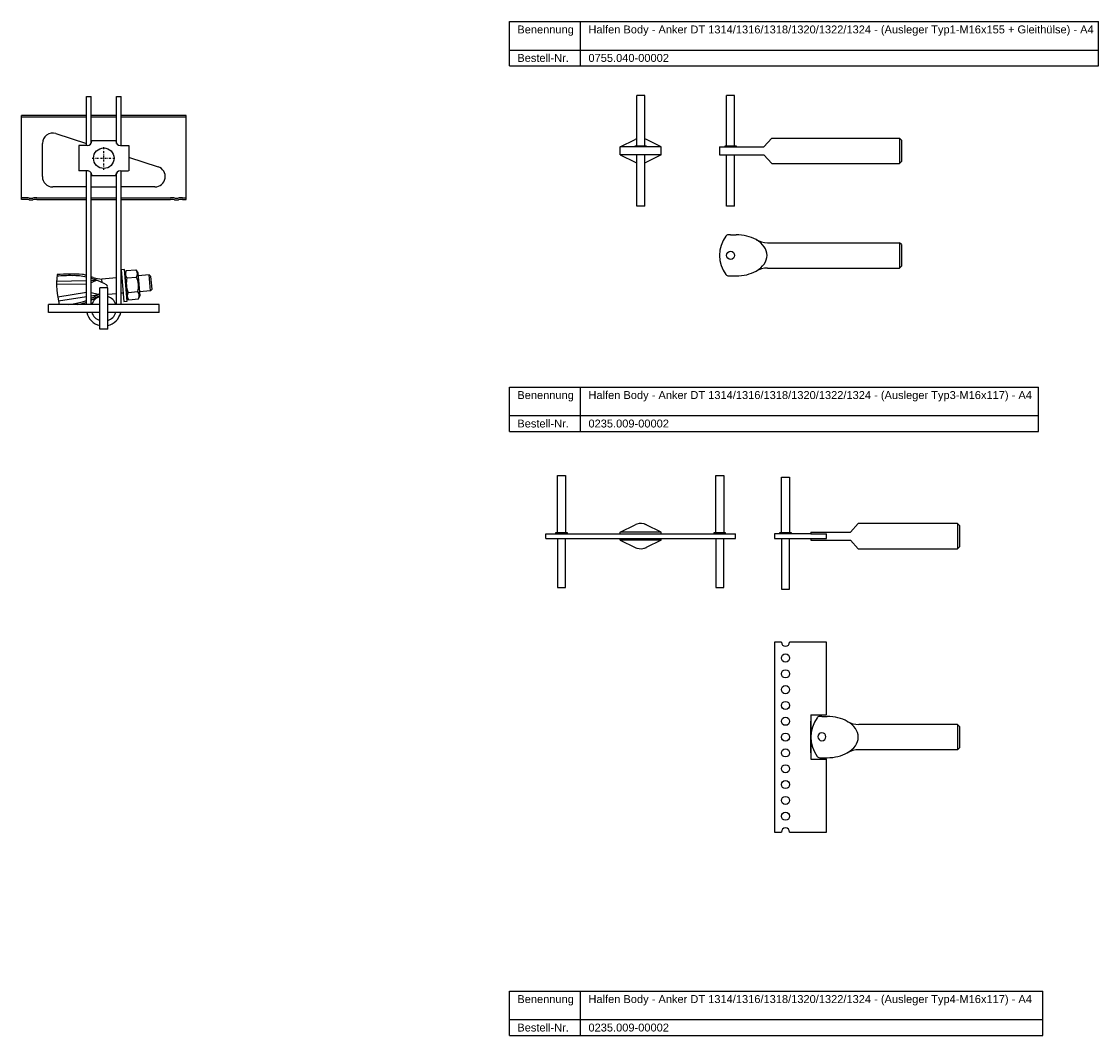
# Model space of a CAD drawing. Header units: millimetres. Extents: x 7979 to 9466, y -1122 to 170.
# Tile 4 of 4: x 8785 to 9466, y -471 to 170. Entities that reach past the tile are written whole.
import ezdxf

# ---------------------------------------------------------------- set-up
doc = ezdxf.new("R2010")
doc.units = ezdxf.units.MM
doc.header["$LTSCALE"] = 10
doc.linetypes.add('STRICHPUNKT2', pattern=[0.5, 0.25, -0.125, 0, -0.125])
doc.layers.add('HALFEN', color=2, linetype='Continuous')
doc.styles.add('ARIAL50', font='ARIAL.TTF', dxfattribs={"height": 5})

msp = doc.modelspace()

# ---------------------------------------------------------------- linework, layer by layer
at = {"layer": 'HALFEN'}
for p, q in [((9093.36, 170.28), (9465.69, 170.28)), ((9093.36, 142.28), (9093.36, 170.28)), ((9138.32, 142.28), (9138.32, 170.28)), ((9465.69, 142.28), (9465.69, 170.28)), ((9093.36, 152.28), (9465.69, 152.28)), ((9093.36, 142.28), (9465.69, 142.28)), ((8825.99, 91.9), (8825.99, 122.89)), ((8825.99, 122.89), (8828.99, 122.89)), ((8828.99, 93.23), (8828.99, 122.89)), ((8844.99, 93.24), (8844.99, 122.89)), ((8844.99, 122.89), (8847.99, 122.89)), ((8847.99, 91.88), (8847.99, 122.89)), ((9173.88, 91.73), (9173.88, 123.53)), ((9178.88, 123.53), (9173.88, 123.53)), ((9178.88, 91.73), (9178.88, 123.53)), ((9230.68, 91.73), (9230.68, 123.53)), ((9235.68, 123.53), (9230.68, 123.53)), ((9235.68, 91.73), (9235.68, 123.53)), ((8784.99, 57.89), (8784.99, 110.88)), ((8825.99, 110.88), (8784.99, 110.88)), ((8825.99, 109.88), (8784.99, 109.88)), ((8844.99, 110.88), (8828.99, 110.88)), ((8844.99, 109.88), (8828.99, 109.88)), ((8888.99, 110.88), (8847.99, 110.88)), ((8888.99, 109.88), (8847.99, 109.88)), ((8888.99, 57.89), (8888.99, 110.88)), ((8806.69, 99.44), (8825.99, 93.16)), ((9163.38, 91.03), (9172.84, 95.7)), ((9189.38, 91.03), (9179.92, 95.7)), ((9254.18, 91.03), (9259.18, 96.53)), ((9259.18, 96.53), (9339.96, 96.53)), ((9339.96, 96.53), (9339.96, 80.53)), ((9341.18, 95.31), (9339.96, 96.53)), ((9341.18, 95.31), (9341.18, 81.76)), ((8798.18, 72.25), (8798.18, 93.25)), ((8821.29, 91.91), (8821.28, 75.91)), ((8826.5, 91.9), (8821.29, 91.91)), ((8844.5, 94.89), (8829.5, 94.9)), ((8847.5, 91.88), (8852.71, 91.88)), ((8852.72, 91.88), (8852.71, 75.88)), ((9163.38, 86.03), (9163.38, 91.03)), ((9189.38, 91.03), (9163.38, 91.03)), ((9172.88, 91.03), (9172.88, 91.73)), ((9172.88, 91.73), (9179.88, 91.73)), ((9179.88, 91.73), (9179.88, 91.03)), ((9189.38, 86.03), (9189.38, 91.03)), ((9226.18, 91.03), (9254.18, 91.03)), ((9226.18, 91.03), (9226.18, 86.03)), ((9229.68, 91.03), (9229.68, 91.73)), ((9229.68, 91.73), (9236.68, 91.73)), ((9236.68, 91.73), (9236.68, 91.03)), ((8852.7, 84.48), (8871.32, 78.44)), ((9189.38, 86.03), (9163.38, 86.03)), ((9163.38, 86.03), (9172.84, 81.36)), ((9173.88, 53.53), (9173.88, 86.03)), ((9178.88, 53.53), (9178.88, 86.03)), ((9189.38, 86.03), (9179.92, 81.36)), ((9226.18, 86.03), (9254.18, 86.03)), ((9230.68, 53.53), (9230.68, 86.03)), ((9235.68, 53.53), (9235.68, 86.03)), ((9254.18, 86.03), (9259.18, 80.53)), ((9339.96, 80.53), (9341.18, 81.76)), ((8826.49, 75.9), (8821.28, 75.91)), ((8825.99, -8.61), (8825.99, 75.9)), ((8847.49, 75.88), (8852.7, 75.88)), ((8847.99, -8.61), (8847.99, 75.88)), ((9259.18, 80.53), (9339.96, 80.53)), ((8828.99, -8.61), (8828.99, 74.55)), ((8829.48, 72.9), (8844.48, 72.89)), ((8844.99, -8.61), (8844.99, 74.56)), ((8825.99, 65.75), (8804.68, 65.75)), ((8828.99, 65.75), (8844.99, 65.75)), ((8869.31, 65.75), (8847.99, 65.75)), ((8787.24, 58.89), (8784.99, 58.89)), ((8787.24, 57.89), (8784.99, 57.89)), ((8794.74, 58.89), (8825.99, 58.89)), ((8794.74, 57.89), (8825.99, 57.89)), ((8828.99, 58.89), (8844.99, 58.89)), ((8828.99, 57.89), (8844.99, 57.89)), ((8847.99, 58.89), (8879.24, 58.89)), ((8847.99, 57.89), (8879.24, 57.89)), ((8886.74, 58.89), (8888.99, 58.89)), ((8886.74, 57.89), (8888.99, 57.89)), ((9178.88, 53.53), (9173.88, 53.53)), ((9235.68, 53.53), (9230.68, 53.53)), ((9233.18, 35.48), (9236.59, 35.48)), ((9256.6, 30.48), (9339.96, 30.48)), ((9339.96, 30.48), (9339.96, 14.48)), ((9341.18, 29.25), (9339.96, 30.48)), ((9341.18, 29.25), (9341.18, 15.7)), ((9256.6, 14.48), (9339.96, 14.48)), ((9339.96, 14.48), (9341.18, 15.7)), ((8844.99, 8.27), (8835.82, 7.47)), ((8836.01, 5.31), (8835.82, 7.47)), ((8849.99, 13.48), (8847.99, 13.3)), ((8847.99, 13.3), (8849.74, -6.62)), ((8848.41, 8.57), (8847.99, 8.54)), ((8851.73, -6.45), (8849.99, 13.48)), ((8851.17, 12.82), (8850.22, 10.79)), ((8850.22, 10.79), (8851.49, -3.76)), ((8851.17, 12.82), (8857.3, 13.35)), ((8851.57, 8.21), (8857.71, 8.75)), ((8857.3, 13.35), (8858.59, 11.52)), ((8858.59, 11.52), (8859.86, -3.03)), ((8865.71, 10.09), (8858.77, 9.48)), ((8866.79, 9.18), (8865.71, 10.09)), ((8866.58, 0.12), (8865.71, 10.09)), ((8867.49, 1.21), (8866.79, 9.18)), ((9231.8, 9.48), (9236.59, 9.48)), ((8825.99, 4.18), (8807.17, 3.96)), ((8807.19, 6.25), (8825.99, 6.6)), ((8828.99, 6.66), (8832.57, 6.73)), ((8832.57, 6.73), (8828.99, 5.08)), ((8832.57, 6.73), (8828.99, 5.08)), ((8834.49, -24.11), (8834.49, 1.89)), ((8839.49, 1.89), (8834.49, 1.89)), ((8839.49, -24.11), (8839.49, 1.89)), ((8866.58, 0.12), (8859.64, -0.48)), ((8867.49, 1.21), (8866.58, 0.12)), ((8825.99, -1.04), (8807.87, -4.01)), ((8808.29, -6.27), (8825.99, -3.49)), ((8833.36, -2.33), (8828.99, -1.18)), ((8833.36, -2.33), (8828.99, -1.18)), ((8828.99, -3.02), (8833.36, -2.33)), ((8844.99, -1.76), (8839.49, -2.25)), ((8849.28, -1.39), (8847.99, -1.5)), ((8849.74, -6.62), (8851.73, -6.45)), ((8852.78, -5.59), (8851.49, -3.76)), ((8852.38, -0.99), (8858.51, -0.45)), ((8852.78, -5.59), (8858.91, -5.06)), ((8858.91, -5.06), (8859.86, -3.03)), ((8834.49, -8.61), (8801.99, -8.61)), ((8801.99, -13.61), (8801.99, -8.61)), ((8834.49, -13.61), (8801.99, -13.61)), ((8871.99, -8.61), (8839.49, -8.61)), ((8871.99, -13.61), (8839.49, -13.61)), ((8871.99, -13.61), (8871.99, -8.61)), ((8839.49, -24.11), (8834.49, -24.11)), ((9093.36, -60.82), (9427.81, -60.82)), ((9093.36, -88.82), (9093.36, -60.82)), ((9138.32, -88.82), (9138.32, -60.82)), ((9427.81, -88.82), (9427.81, -60.82)), ((9093.36, -78.82), (9427.81, -78.82)), ((9093.36, -88.82), (9427.81, -88.82)), ((9123.81, -152.77), (9123.81, -116.77)), ((9123.81, -116.77), (9128.81, -116.77)), ((9128.81, -116.77), (9128.81, -152.77)), ((9223.81, -152.77), (9223.81, -116.77)), ((9223.81, -116.77), (9228.81, -116.77)), ((9228.81, -116.77), (9228.81, -152.77)), ((9265.36, -152.77), (9265.36, -117.77)), ((9265.36, -117.77), (9270.36, -117.77)), ((9270.36, -117.77), (9270.36, -152.77)), ((9163.31, -152.47), (9172.76, -147.8)), ((9189.31, -152.47), (9179.85, -147.8)), ((9308.86, -152.47), (9313.86, -146.97)), ((9376.63, -146.97), (9313.86, -146.97)), ((9376.63, -146.97), (9376.63, -162.97)), ((9377.86, -148.2), (9376.63, -146.97)), ((9377.86, -148.2), (9377.86, -161.74)), ((9116.31, -156.47), (9116.31, -153.47)), ((9116.31, -153.47), (9236.31, -153.47)), ((9116.31, -156.47), (9236.31, -156.47)), ((9122.81, -153.47), (9122.81, -152.77)), ((9122.81, -152.77), (9129.81, -152.77)), ((9123.81, -156.47), (9123.81, -187.47)), ((9128.81, -187.47), (9128.81, -156.47)), ((9129.81, -152.77), (9129.81, -153.47)), ((9189.31, -152.47), (9163.31, -152.47)), ((9163.31, -153.47), (9163.31, -152.47)), ((9163.31, -157.47), (9163.31, -156.47)), ((9189.31, -153.47), (9189.31, -152.47)), ((9189.31, -157.47), (9189.31, -156.47)), ((9222.81, -153.47), (9222.81, -152.77)), ((9222.81, -152.77), (9229.81, -152.77)), ((9223.81, -156.47), (9223.81, -187.47)), ((9228.81, -187.47), (9228.81, -156.47)), ((9229.81, -152.77), (9229.81, -153.47)), ((9236.31, -156.47), (9236.31, -153.47)), ((9283.86, -153.47), (9260.86, -153.47)), ((9260.86, -153.47), (9260.86, -156.47)), ((9260.86, -156.47), (9283.86, -156.47)), ((9264.36, -153.47), (9264.36, -152.77)), ((9264.36, -152.77), (9271.36, -152.77)), ((9265.36, -156.47), (9265.36, -188.47)), ((9270.36, -188.47), (9270.36, -156.47)), ((9271.36, -152.77), (9271.36, -153.47)), ((9283.86, -152.47), (9308.86, -152.47)), ((9283.86, -152.47), (9283.86, -153.47)), ((9283.86, -153.47), (9293.86, -153.47)), ((9283.86, -156.47), (9283.86, -157.47)), ((9283.86, -156.47), (9293.86, -156.47)), ((9293.86, -156.47), (9293.86, -153.47)), ((9189.31, -157.47), (9163.31, -157.47)), ((9163.31, -157.47), (9172.76, -162.14)), ((9189.31, -157.47), (9179.85, -162.14)), ((9283.86, -157.47), (9308.86, -157.47)), ((9308.86, -157.47), (9313.86, -162.97)), ((9313.86, -162.97), (9376.63, -162.97)), ((9372.51, -162.97), (9376.63, -162.97)), ((9376.63, -162.97), (9377.86, -161.74)), ((9123.81, -187.47), (9128.81, -187.47)), ((9223.81, -187.47), (9228.81, -187.47)), ((9265.36, -188.47), (9270.36, -188.47)), ((9265.31, -222.03), (9260.86, -222.03)), ((9260.86, -222.03), (9260.86, -342.03)), ((9293.86, -222.03), (9270.41, -222.03)), ((9293.86, -268.03), (9293.86, -222.03)), ((9283.86, -268.03), (9283.86, -296.03)), ((9283.86, -268.03), (9293.86, -268.03)), ((9283.86, -269.03), (9283.86, -279.48)), ((9283.86, -292.03), (9283.86, -272.03)), ((9290.86, -269.03), (9294.26, -269.03)), ((9376.63, -274.03), (9314.27, -274.03)), ((9376.63, -274.03), (9376.63, -290.03)), ((9377.86, -275.26), (9376.63, -274.03)), ((9377.86, -275.26), (9377.86, -288.8)), ((9283.86, -284.58), (9283.86, -295.03)), ((9376.63, -290.03), (9314.27, -290.03)), ((9376.63, -290.03), (9377.86, -288.8)), ((9283.86, -296.03), (9293.86, -296.03)), ((9289.47, -295.03), (9294.26, -295.03)), ((9293.86, -342.03), (9293.86, -296.03)), ((9260.86, -342.03), (9265.31, -342.03)), ((9270.41, -342.03), (9293.86, -342.03)), ((9093.36, -442.62), (9430.6, -442.62)), ((9093.36, -470.62), (9093.36, -442.62)), ((9138.32, -470.62), (9138.32, -442.62)), ((9430.6, -470.62), (9430.6, -442.62)), ((9093.36, -460.62), (9430.6, -460.62)), ((9093.36, -470.62), (9430.6, -470.62))]:
    msp.add_line(p, q, dxfattribs=at)
at = {"layer": 'HALFEN', "color": 1, "linetype": 'STRICHPUNKT2', "ltscale": 0.5}
for p, q in [((8836.99, 76.64), (8836.99, 91.14)), ((8829.74, 83.89), (8844.24, 83.89))]:
    msp.add_line(p, q, dxfattribs=at)
at = {"layer": 'HALFEN'}
for centre, radius in [((8836.99, 83.89), 6.5), ((9233.18, 22.48), 2.55), ((9267.86, -232.03), 2.55), ((9267.86, -242.03), 2.55), ((9267.86, -252.03), 2.55), ((9267.86, -262.03), 2.55), ((9267.86, -272.03), 2.55), ((9267.86, -282.03), 2.55), ((9267.86, -292.03), 2.55), ((9267.86, -302.03), 2.55), ((9267.86, -312.03), 2.55), ((9267.86, -322.03), 2.55), ((9267.86, -332.03), 2.55)]:
    msp.add_circle(centre, radius, dxfattribs=at)
for centre, radius, start, end in [((8804.68, 93.25), 6.5, 72, 180), ((9176.38, 88.53), 8, 108.20996, 116.2938), ((9176.38, 88.53), 8, 63.7062, 71.79004), ((8826.5, 94.9), 3, 269.95559, 359.95559), ((8847.5, 94.88), 3, 179.95559, 269.95559), ((8826.48, 72.9), 3, 359.95559, 89.95559), ((8847.48, 72.88), 3, 89.95559, 179.95559), ((8869.31, 72.25), 6.5, 270, 72), ((9176.38, 88.53), 8, 243.7062, 251.79004), ((9176.38, 88.53), 8, 288.20996, 296.2938), ((8804.68, 72.25), 6.5, 180, 270), ((8787.24, 42.89), 16, 80.36636, 90), ((8787.24, 42.89), 15, 80.36636, 90), ((8790.99, 64.98), 7.41, 260.36636, 279.63364), ((8790.99, 64.98), 6.41, 260.36636, 279.63364), ((8794.74, 42.89), 16, 90, 99.63364), ((8794.74, 42.89), 15, 90, 99.63364), ((8879.24, 42.89), 16, 80.36636, 90), ((8879.24, 42.89), 15, 80.36636, 90), ((8882.99, 64.98), 7.41, 260.36636, 279.63364), ((8882.99, 64.98), 6.41, 260.36636, 279.63364), ((8886.74, 42.89), 16, 90, 99.63364), ((8886.74, 42.89), 15, 90, 99.63364), ((9246.74, 22.48), 20.55, 143.64928, 216.35854), ((9231.8, 33.47), 2, 91.33538, 143.64928), ((9232.53, 2.1), 33.38, 88.87071, 91.33538), ((9256.6, 45.48), 15, 240.67836, 270), ((9256.6, -0.52), 15, 90, 119.32164), ((8860.2, 4.58), 53.03, 173.82027, 194.3997), ((8815.14, -77.15), 86.81, 88.64672, 95.12899), ((8816.26, -94.5), 105.15, 86.04137, 94.79234), ((8818.01, -26.11), 35.76, 77.09525, 91.31141), ((8817.97, -22.2), 33.07, 75.95927, 80.34246), ((8817.97, -22.2), 33.07, 75.95927, 80.34246), ((8817.97, -22.2), 33.07, 68.09069, 70.52951), ((8817.97, -22.2), 33.07, 68.09069, 70.52951), ((8818.01, -26.11), 35.76, 69.02091, 72.10841), ((8837.52, 32.23), 24.81, 253.11296, 266.23113), ((8823.95, -17.78), 25.98, 69.87312, 74.68904), ((8823.95, -17.78), 25.98, 69.87312, 74.68904), ((8854.73, 10.81), 4.08, 159.43847, 219.43847), ((8866.47, 4.88), 15.27, 167.38303, 202.61697), ((8854.15, 10.76), 4.08, 330.56153, 30.56153), ((8843.62, 2.88), 15.27, 347.38303, 22.61697), ((9231.8, 11.48), 2, 216.35854, 270), ((8824.93, -16.75), 24.69, 56.39419, 71.18568), ((8837.89, 2.64), 1.36, 4.51801, 58.84061), ((8837.89, 2.62), 1.36, 327.8437, 5.48199), ((8813.32, 27.48), 35.76, 278.68859, 290.75985), ((8813.32, 27.48), 35.76, 278.68859, 290.75985), ((8813.32, 27.48), 35.76, 295.99787, 300.97909), ((8813.32, 27.48), 35.76, 295.99787, 300.97909), ((8813.96, 23.62), 33.07, 297.03435, 301.90931), ((8813.96, 23.62), 33.07, 297.03435, 301.90931), ((8836.99, -11.11), 8, 108.20996, 161.79004), ((8842.66, -26.59), 24.81, 109.22537, 116.88704), ((8820.62, 20.31), 25.98, 295.31096, 300.12688), ((8820.62, 20.31), 25.98, 295.31096, 300.12688), ((8821.76, 19.47), 24.69, 298.81432, 301.05233), ((8836.99, -11.11), 8, 18.20996, 71.79004), ((8855.93, -3), 4.08, 150.56153, 210.56153), ((8855.36, -3.05), 4.08, 339.43847, 39.43847), ((8801.63, 77.24), 86.81, 278.52948, 281.35328), ((8799.72, 94.52), 105.15, 281.25753, 283.95863), ((8813.96, 23.62), 33.07, 289.65754, 291.33467), ((8813.96, 23.62), 33.07, 289.65754, 291.33467), ((8836.99, -11.11), 11, 193.13656, 256.86344), ((8836.99, -11.11), 8, 198.20996, 251.79004), ((8836.99, -11.11), 8, 198.20996, 251.79004), ((8836.99, -11.11), 8, 288.20996, 341.79004), ((8836.99, -11.11), 11, 283.13656, 346.86344), ((8836.99, -11.11), 8, 288.20996, 341.79004), ((9176.31, -154.97), 8, 108.19938, 116.2938), ((9176.31, -154.97), 8, 62.99215, 108.20996), ((9176.31, -154.97), 8, 63.7062, 71.77947), ((9176.31, -154.97), 8, 243.7062, 251.80062), ((9176.31, -154.97), 8, 251.79004, 297.00785), ((9176.31, -154.97), 8, 288.22053, 296.2938), ((9267.86, -222.03), 2.55, 180, 0), ((9304.41, -282.03), 20.55, 143.64928, 216.35854), ((9289.47, -271.03), 2, 91.33538, 143.64928), ((9290.2, -302.4), 33.38, 88.87071, 91.33538), ((9314.28, -259.01), 15.02, 240.68895, 269.96471), ((9290.86, -281.8), 2.55, 90, 270), ((9290.86, -281.8), 2.55, 270, 90), ((9314.28, -305.05), 15.02, 90.03529, 119.31105), ((9289.47, -293.03), 2, 216.35854, 270), ((9267.86, -342.03), 2.55, 0, 180)]:
    msp.add_arc(centre, radius, start, end, dxfattribs=at)
for centre, start_param, end_param in [((9236.59, 22.48), 7.151452, 7.853982), ((9236.59, 22.48), 5.414918, 7.151452), ((9236.59, 22.48), 4.712389, 5.414918), ((9294.26, -282.03), 0.868267, 1.570796), ((9294.26, -282.03), -0.868267, 0.868267), ((9294.26, -282.03), 4.712389, 5.414918)]:
    msp.add_ellipse(centre, major_axis=(19.6, 0), ratio=0.663426, start_param=start_param, end_param=end_param, dxfattribs=at)

# ---------------------------------------------------------------- texts
at = {"layer": 'HALFEN', "style": 'ARIAL50'}
for s, p in [('Benennung', (9098.36, 162.78)), ('Halfen Body - Anker DT 1314/1316/1318/1320/1322/1324 - (Ausleger Typ1-M16x155 + Gleithülse) - A4', (9143.32, 162.78)), ('Bestell-Nr.', (9098.36, 144.78)), ('0755.040-00002', (9143.32, 144.78)), ('Benennung', (9098.36, -68.32)), ('Halfen Body - Anker DT 1314/1316/1318/1320/1322/1324 - (Ausleger Typ3-M16x117) - A4', (9143.32, -68.32)), ('Bestell-Nr.', (9098.36, -86.32)), ('0235.009-00002', (9143.32, -86.32)), ('Benennung', (9098.36, -450.12)), ('Halfen Body - Anker DT 1314/1316/1318/1320/1322/1324 - (Ausleger Typ4-M16x117) - A4', (9143.32, -450.12)), ('Bestell-Nr.', (9098.36, -468.12)), ('0235.009-00002', (9143.32, -468.12))]:
    msp.add_text(s, height=5, dxfattribs=at).set_placement(p)

doc.saveas('drawing.dxf')
